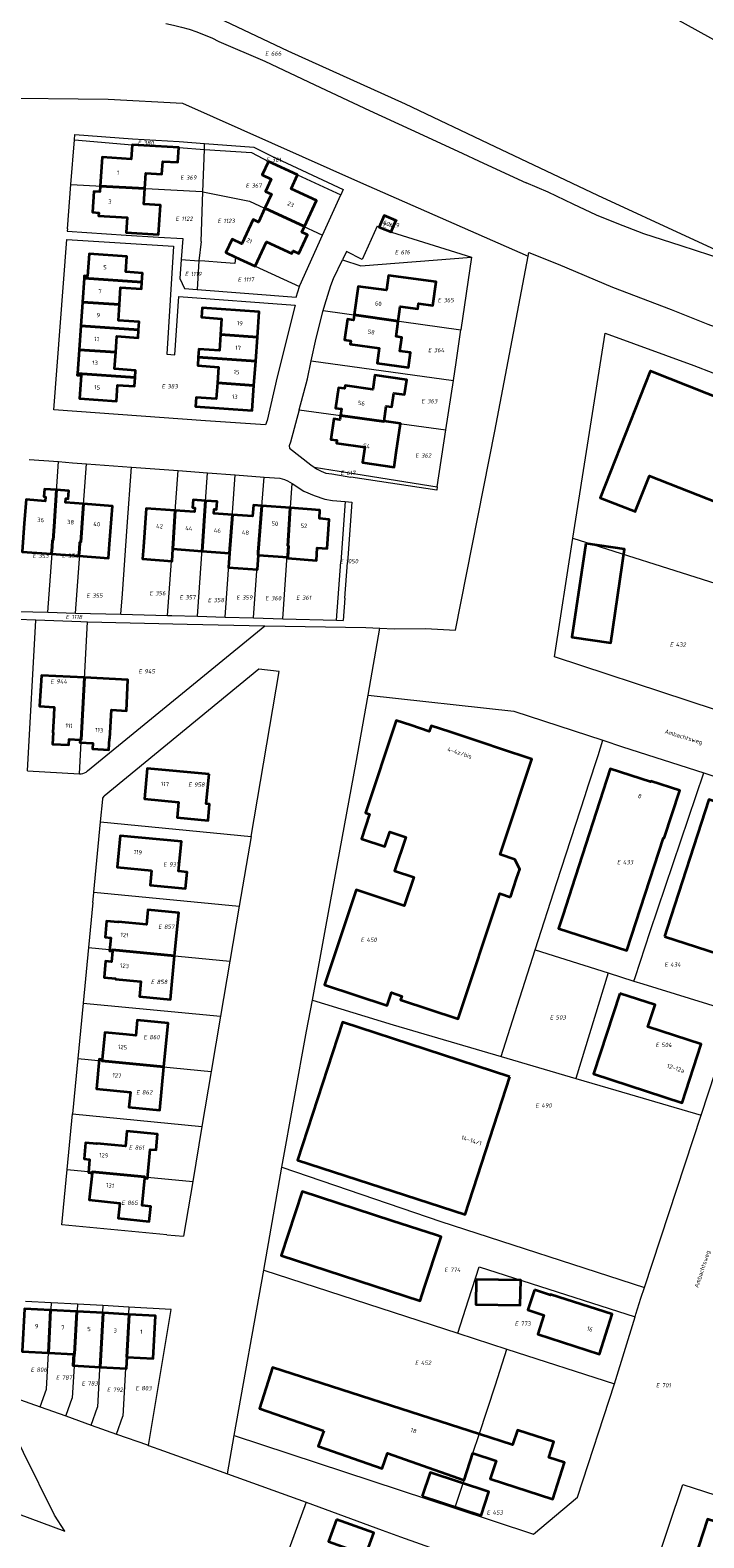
# Model space of a CAD drawing. Header units: metres. Extents: x 154139 to 157705, y 449770 to 453345.
# Tile 22 of 27: x 156654 to 156794, y 451800 to 452115. Entities that reach past the tile are written whole.
import ezdxf
from ezdxf.enums import TextEntityAlignment as Align
from ezdxf.lldxf.tags import DXFTag

# ---------------------------------------------------------------- set-up
doc = ezdxf.new("R2010")
doc.units = ezdxf.units.M
doc.layers.get('0').update_dxf_attribs({"linetype": 'CONTINUOUS'})
for name, color, linetype, lineweight in [('B-WE-KG-GRENS_PERCEEL-G', 150, 'KG-PERCEEL', 18), ('B-WE-KG-GRENS_PERCEEL-S', 150, 'CONTINUOUS', 25), ('B-WE-OG-BEBOUWING-G', 7, 'CONTINUOUS', 35), ('B-WE-OG-BEBOUWING_HUISNUMMER-T18', 10, 'CONTINUOUS', 18), ('B-WE-OG-BEBOUWING_STRAATNAAM-T18', 10, 'CONTINUOUS', 18)]:
    doc.layers.add(name, color=color, linetype=linetype, lineweight=lineweight)
doc.styles.add('NLCS-ISO', font='NLCS-ISO.ttf')
doc.styles.add('NLCS-ISO-M500-T18', font='NLCS-ISO.ttf', dxfattribs={"height": 0.9})
doc.styles.get("Standard").update_dxf_attribs({"font": 'NLCS-ISO.ttf'})
tags = doc.linetypes.add('KG-PERCEEL', pattern='A,5.5,-2,["P",Standard,S=1.8,R=0,X=-0.5,Y=-0.9],-2,5.5,-2,[5,NLCS.SHX,S=0.75,R=0,X=0,Y=0],-2', length=19).pattern_tags.tags
tags[6] = DXFTag(74, 10)

# ---------------------------------------------------------------- blocks, each defined once
blk = doc.blocks.new('SKG-PERCEELNUMMER-SO')
at = {"transparency": 33554687, "style": 'NLCS-ISO', "oblique": 10, "flags": 1}
for tag, p in [('GEMEENTECODE', (0, 2.55)), ('PERCEELGROOTTE', (0, -2.45))]:
    blk.add_attdef(tag, text='', height=1.8, dxfattribs=at).set_placement(p, align=Align.MIDDLE_CENTER)
at = {"transparency": 33554687, "style": 'NLCS-ISO', "oblique": 10}
blk.add_attdef('SECTIE', text='', height=1.8, dxfattribs=at).set_placement((-0.5, 0), align=Align.MIDDLE_RIGHT)
blk.add_attdef('PERCEELNUMMER', text='', height=1.8, dxfattribs=at).set_placement((0.5, 0), align=Align.MIDDLE_LEFT)

msp = doc.modelspace()

# ---------------------------------------------------------------- linework, layer by layer
at = {"layer": 'B-WE-KG-GRENS_PERCEEL-G', "transparency": 33554687, "flags": 128}
for points in [[(156703.851, 452164.083), (156713.701, 452158.614), (156760.126, 452132.965), (156808.209, 452106.344), (156833.432, 452092.127), (156844.134, 452086.504)], [(156577.744, 452132.811), (156592.376, 452131), (156612.01, 452128.877), (156654.251, 452124.361), (156686.166, 452120.679), (156707.355, 452110.671), (156731.778, 452099.561), (156750.505, 452090.657), (156771.96, 452080.532), (156791.164, 452071.624), (156801.034, 452067.081), (156821.206, 452062.584)], [(156681.852, 452116.343), (156683.5, 452116.008), (156685.132, 452115.604), (156686.746, 452115.133), (156688.339, 452114.596), (156689.909, 452113.993), (156691.452, 452113.325), (156692.966, 452112.593)], [(156692.966, 452112.593), (156702.528, 452108.487), (156712.958, 452103.583), (156724.357, 452098.224), (156733.005, 452094.204), (156742.806, 452089.717), (156748.134, 452087.184), (156757.059, 452083.088)], [(156536.022, 452104.445), (156568.854, 452103.287), (156604.202, 452102.241), (156606.488, 452102.091), (156613.165, 452101.738), (156620.579, 452101.474), (156644.802, 452100.862), (156669.827, 452100.584), (156685.378, 452099.737), (156722.486, 452083.197), (156757.464, 452067.759)], [(156662.072, 452082.723), (156662.796, 452092.061)], [(156662.796, 452092.061), (156662.886, 452093.213), (156674.907, 452092.28), (156684.665, 452091.69), (156689.966, 452091.288)], [(156662.796, 452092.061), (156674.832, 452091.032), (156684.59, 452090.442), (156689.926, 452090.086)], [(156689.926, 452090.086), (156689.966, 452091.288)], [(156689.966, 452091.288), (156700.247, 452090.509), (156703.824, 452088.706), (156718.874, 452081.681), (156718.384, 452080.605)], [(156689.63, 452081.246), (156689.926, 452090.086)], [(156689.926, 452090.086), (156699.723, 452089.433), (156703.295, 452087.573), (156709.35, 452084.747), (156718.384, 452080.605)], [(156661.354, 452073.479), (156662.072, 452082.723)], [(156662.072, 452082.723), (156689.48, 452081.276), (156689.63, 452081.246)], [(156818.592, 452059.883), (156815.924, 452060.884), (156801.332, 452066.073), (156789.421, 452069.969), (156781.611, 452072.434), (156776.056, 452074.575), (156771.748, 452076.378), (156766.888, 452078.677), (156761.617, 452081.167), (156757.059, 452083.088)], [(156689.282, 452070.82), (156689.63, 452081.246)], [(156689.63, 452081.246), (156699.343, 452079.289), (156714.572, 452072.191)], [(156714.572, 452072.191), (156716.303, 452076.033), (156718.384, 452080.605)], [(156726.303, 452073.922), (156727.369, 452076.441), (156730.05, 452075.307), (156728.988, 452072.799)], [(156661.354, 452073.479), (156661.317, 452072.974), (156673.574, 452072.197), (156680.337, 452071.788), (156685.408, 452071.481), (156685.082, 452067.084)], [(156709.785, 452061.471), (156709.841, 452061.693), (156714.572, 452072.191)], [(156725.992, 452074.053), (156722.834, 452067.128), (156719.584, 452068.795), (156718.734, 452067.017)], [(156725.992, 452074.053), (156726.303, 452073.922)], [(156728.988, 452072.799), (156728.937, 452072.678), (156726.257, 452073.811), (156726.303, 452073.922)], [(156728.988, 452072.799), (156745.667, 452067.603)], [(156689.282, 452070.82), (156688.774, 452066.81)], [(156685.082, 452067.084), (156684.825, 452063.163), (156685.77, 452061.063), (156688.401, 452060.81)], [(156685.082, 452067.084), (156688.774, 452066.81)], [(156688.774, 452066.81), (156688.401, 452060.81)], [(156696.422, 452067.592), (156696.267, 452066.254), (156693.399, 452066.467), (156690.034, 452066.717), (156688.774, 452066.81)], [(156696.422, 452067.592), (156699.86, 452065.987)], [(156699.86, 452065.987), (156700.522, 452065.678), (156709.785, 452061.471)], [(156714.727, 452056.439), (156715.037, 452057.618), (156716.301, 452061.699), (156716.866, 452063.109), (156718.734, 452067.017)], [(156718.734, 452067.017), (156722.59, 452065.766), (156745.667, 452067.603)], [(156726.52, 451990.138), (156729.495, 451990.014), (156736.021, 451990.093), (156742.319, 451989.745), (156750.537, 452031.275), (156757.464, 452067.759)], [(156745.667, 452067.603), (156743.441, 452052.426)], [(156757.464, 452067.759), (156757.584, 452068.543), (156763.706, 452066.088), (156775.091, 452061.317), (156787.312, 452056.655), (156794.942, 452053.623), (156799.674, 452051.836), (156803.915, 452050.297), (156807.384, 452048.86), (156811.871, 452047.21), (156818.037, 452044.521), (156831.198, 452038.658), (156839.021, 452034.998), (156847.559, 452031.329), (156866.174, 452023.023), (156874.591, 452019.118), (156892.138, 452011.3), (156909.803, 452003.242), (156914.469, 452001.172)], [(156688.401, 452060.81), (156709.091, 452059.266), (156709.785, 452061.471)], [(156712.222, 452045.929), (156713.218, 452050.702), (156714.727, 452056.439)], [(156714.727, 452056.439), (156743.441, 452052.426)], [(156741.869, 452041.84), (156742.443, 452045.623), (156743.441, 452052.426)], [(156766.817, 452008.919), (156773.514, 452051.692), (156792.036, 452044.944), (156803.936, 452040.388), (156808.196, 452038.655)], [(156709.714, 452035.704), (156711.441, 452042.183), (156712.222, 452045.929)], [(156712.222, 452045.929), (156741.869, 452041.84)], [(156740.306, 452031.522), (156741.869, 452041.84)], [(156709.714, 452035.704), (156707.922, 452028.98), (156707.615, 452028.174), (156707.673, 452027.692), (156712.102, 452024.222), (156712.828, 452023.745)], [(156709.714, 452035.704), (156740.306, 452031.522)], [(156738.507, 452019.652), (156740.306, 452031.522)], [(156653.349, 452025.354), (156659.454, 452024.901)], [(156657.236, 451993.463), (156658.601, 452011.35), (156659.454, 452024.901)], [(156659.454, 452024.901), (156662.437, 452024.687), (156665.356, 452024.468)], [(156663.013, 451993.314), (156665.356, 452024.468)], [(156665.356, 452024.468), (156674.748, 452023.762)], [(156672.496, 451993.068), (156672.834, 451997.332), (156673.785, 452011.4), (156674.748, 452023.762)], [(156674.748, 452023.762), (156684.426, 452023.035)], [(156682.212, 451992.817), (156684.426, 452023.035)], [(156684.426, 452023.035), (156690.545, 452022.575)], [(156688.493, 451992.636), (156690.545, 452022.575)], [(156690.545, 452022.575), (156696.364, 452022.137)], [(156694.232, 451992.468), (156696.364, 452022.137)], [(156696.364, 452022.137), (156702.391, 452021.684)], [(156700.158, 451992.295), (156701.17, 452005.998), (156702.391, 452021.684)], [(156702.391, 452021.684), (156705.671, 452021.438), (156706.648, 452021.176), (156707.293, 452020.865), (156708.21, 452020.352)], [(156712.828, 452023.745), (156713.329, 452023.416), (156714.281, 452022.901), (156715.245, 452022.533), (156716.541, 452022.366), (156720.457, 452021.695)], [(156712.828, 452023.745), (156719.802, 452022.614), (156738.507, 452019.652)], [(156738.507, 452019.652), (156738.399, 452018.942), (156720.457, 452021.695)], [(156706.26, 451992.116), (156707.367, 452008.347), (156708.21, 452020.352)], [(156708.21, 452020.352), (156710.695, 452018.744), (156712.795, 452017.808), (156715.034, 452017.094), (156716.644, 452016.823), (156719.265, 452016.562)], [(156719.265, 452016.562), (156718.391, 452004.01)], [(156719.265, 452016.562), (156720.714, 452016.469)], [(156720.714, 452016.469), (156719.782, 452003.876)], [(156826.425, 451989.983), (156825.375, 451986.755), (156818.73, 451965.822), (156762.948, 451984.201), (156766.817, 452008.919)], [(156766.817, 452008.919), (156826.425, 451989.983)], [(156717.501, 451991.788), (156717.854, 451996.469), (156718.391, 452004.01)], [(156719.229, 451996.403), (156719.782, 452003.876)], [(156719.229, 451996.403), (156718.885, 451991.754)], [(156651.027, 451993.624), (156657.236, 451993.463)], [(156657.236, 451993.463), (156663.013, 451993.314)], [(156663.013, 451993.314), (156672.496, 451993.068)], [(156650.912, 451992), (156654.741, 451991.866)], [(156653.022, 451960.34), (156654.74, 451991.841)], [(156654.74, 451991.841), (156654.741, 451991.866)], [(156654.741, 451991.866), (156664.166, 451991.536), (156665.536, 451991.5)], [(156663.838, 451959.753), (156665.533, 451991.447)], [(156665.533, 451991.447), (156665.536, 451991.5)], [(156665.536, 451991.5), (156686.356, 451990.958), (156702.525, 451990.655)], [(156665.545, 451960.341), (156702.509, 451990.642)], [(156672.496, 451993.068), (156682.212, 451992.817)], [(156682.212, 451992.817), (156683.1, 451992.794), (156688.493, 451992.636)], [(156688.493, 451992.636), (156694.232, 451992.468)], [(156694.232, 451992.468), (156700.158, 451992.295)], [(156700.158, 451992.295), (156706.26, 451992.116)], [(156702.509, 451990.642), (156702.525, 451990.655)], [(156702.525, 451990.655), (156723.612, 451990.26), (156726.52, 451990.138)], [(156706.26, 451992.116), (156717.501, 451991.788)], [(156717.501, 451991.788), (156718.885, 451991.754)], [(156724.063, 451976.196), (156726.52, 451990.138)], [(156699.659, 451946.688), (156705.501, 451981.137), (156701.309, 451981.576), (156669, 451955.098)], [(156712.447, 451912.535), (156715.341, 451928.155), (156721.516, 451961.742), (156724.063, 451976.196)], [(156724.063, 451976.196), (156754.454, 451972.832), (156773.02, 451966.748)], [(156758.963, 451922.998), (156763.482, 451937.062), (156769.351, 451955.205), (156769.985, 451957.269), (156772.079, 451963.605), (156773.02, 451966.748)], [(156773.02, 451966.748), (156777.172, 451965.387), (156794.093, 451959.942)], [(156653.022, 451960.34), (156663.838, 451959.753)], [(156663.838, 451959.753), (156664.208, 451959.759), (156664.573, 451959.823), (156664.923, 451959.943), (156665.25, 451960.118), (156665.545, 451960.341)], [(156779.522, 451916.496), (156779.784, 451917.253), (156782.933, 451926.815), (156794.093, 451959.942)], [(156794.093, 451959.942), (156804.454, 451956.521), (156814.404, 451953.423), (156812.33, 451946.472), (156811.25, 451943.008), (156808.362, 451933.839), (156802.156, 451914.936), (156802.482, 451914.847), (156801.091, 451910.628), (156800.839, 451910.706), (156800.435, 451909.472)], [(156668.271, 451949.697), (156668.728, 451954.426)], [(156668.728, 451954.426), (156668.766, 451954.669), (156668.858, 451954.897), (156669, 451955.098)], [(156666.87, 451935.03), (156668.271, 451949.697)], [(156668.271, 451949.697), (156699.659, 451946.688)], [(156699.659, 451946.688), (156697.17, 451932.12)], [(156666.647, 451932.915), (156666.838, 451934.906)], [(156666.838, 451934.906), (156666.85, 451935.032)], [(156666.87, 451935.03), (156666.85, 451935.032)], [(156666.87, 451935.03), (156697.17, 451932.12)], [(156666.647, 451932.915), (156665.74, 451923.469)], [(156697.17, 451932.12), (156695.239, 451920.642)], [(156665.74, 451923.469), (156664.626, 451911.874)], [(156665.74, 451923.469), (156695.239, 451920.642)], [(156751.832, 451900.767), (156754.69, 451909.699), (156758.963, 451922.998)], [(156758.963, 451922.998), (156774.144, 451918.197)], [(156695.239, 451920.642), (156693.301, 451909.162)], [(156774.144, 451918.197), (156767.432, 451896.195)], [(156774.144, 451918.197), (156779.522, 451916.496)], [(156779.522, 451916.496), (156781.413, 451915.897), (156797.815, 451910.84), (156797.664, 451910.378)], [(156664.626, 451911.874), (156663.52, 451900.35)], [(156664.626, 451911.874), (156693.301, 451909.162)], [(156706.106, 451877.669), (156711.246, 451906.052), (156712.447, 451912.535)], [(156712.447, 451912.535), (156729.316, 451907.366), (156751.832, 451900.767)], [(156693.301, 451909.162), (156691.358, 451897.65)], [(156793.558, 451888.539), (156799.552, 451906.769)], [(156663.52, 451900.35), (156662.408, 451888.772)], [(156663.52, 451900.35), (156691.358, 451897.65)], [(156751.832, 451900.767), (156767.432, 451896.195)], [(156691.358, 451897.65), (156689.418, 451886.158)], [(156767.432, 451896.195), (156775.779, 451893.749), (156793.558, 451888.539)], [(156661.296, 451877.195), (156662.408, 451888.772)], [(156662.408, 451888.772), (156689.418, 451886.158)], [(156781.717, 451852.527), (156793.558, 451888.539)], [(156689.418, 451886.158), (156687.483, 451874.692)], [(156682.062, 451863.546), (156660.182, 451865.592), (156661.296, 451877.195)], [(156661.296, 451877.195), (156687.483, 451874.692)], [(156702.358, 451856.135), (156706.106, 451877.669)], [(156706.106, 451877.669), (156739.226, 451866.304), (156781.717, 451852.527)], [(156687.483, 451874.692), (156685.546, 451863.219)], [(156682.062, 451863.546), (156685.546, 451863.219)], [(156696.153, 451821.62), (156702.358, 451856.135)], [(156702.358, 451856.135), (156742.789, 451843.017)], [(156742.789, 451843.017), (156744.995, 451849.961), (156747.25, 451856.835)], [(156747.25, 451856.835), (156779.772, 451846.434)], [(156781.001, 451850.293), (156781.717, 451852.527)], [(156657.986, 451849.337), (156652.584, 451849.63)], [(156657.986, 451849.337), (156657.423, 451838.911)], [(156663.437, 451849.04), (156657.986, 451849.337)], [(156663.437, 451849.04), (156662.746, 451836.22)], [(156668.769, 451848.75), (156663.437, 451849.04)], [(156668.769, 451848.75), (156667.628, 451827.593)], [(156674.171, 451848.457), (156668.769, 451848.75)], [(156674.171, 451848.457), (156673.48, 451835.641)], [(156682.972, 451847.978), (156674.171, 451848.457)], [(156779.772, 451846.434), (156779.932, 451846.958), (156781.001, 451850.293)], [(156678.235, 451819.598), (156682.972, 451847.978)], [(156775.481, 451832.41), (156779.772, 451846.434)], [(156742.789, 451843.017), (156753.034, 451839.693)], [(156742.167, 451806.463), (156744.116, 451812.327), (156745.932, 451817.942), (156747.267, 451821.849), (156750.643, 451832.238), (156753.034, 451839.693)], [(156753.034, 451839.693), (156775.481, 451832.41)], [(156656.996, 451831.32), (156657.423, 451838.911)], [(156662.746, 451836.22), (156662.324, 451829.44)], [(156673.48, 451835.641), (156672.913, 451825.701)], [(156642.424, 451808.58), (156648.633, 451806.186), (156660.809, 451801.696), (156658.618, 451805.043), (156645.621, 451831.193), (156647.894, 451830.385)], [(156655.691, 451827.613), (156656.996, 451831.32)], [(156742.167, 451806.463), (156758.574, 451801.058), (156767.793, 451808.779), (156775.481, 451832.41)], [(156650.402, 451829.493), (156655.691, 451827.613)], [(156655.691, 451827.613), (156661.002, 451825.725)], [(156661.002, 451825.725), (156661.057, 451825.88), (156662.324, 451829.44)], [(156666.305, 451823.839), (156667.628, 451827.593)], [(156661.002, 451825.725), (156666.305, 451823.839)], [(156666.305, 451823.839), (156671.592, 451821.96)], [(156671.592, 451821.96), (156672.913, 451825.701)], [(156671.592, 451821.96), (156671.603, 451821.956)], [(156671.603, 451821.956), (156678.027, 451819.672)], [(156694.724, 451813.667), (156696.153, 451821.62)], [(156696.153, 451821.62), (156742.167, 451806.463)], [(156678.027, 451819.672), (156678.235, 451819.598)], [(156678.235, 451819.598), (156681.407, 451818.47), (156694.724, 451813.667)], [(156694.724, 451813.667), (156711.122, 451807.752)], [(156776.702, 451784.185), (156783.892, 451794.043), (156789.735, 451811.435), (156834.745, 451796.899)], [(156711.122, 451807.752), (156703.213, 451786.113), (156725.281, 451778.575)], [(156711.122, 451807.752), (156727.019, 451801.904), (156730.863, 451800.53)], [(156730.863, 451800.53), (156772.814, 451785.534), (156776.702, 451784.185)]]:
    msp.add_lwpolyline(points, dxfattribs=at)
msp.add_lwpolyline([(156708.874, 452057.534), (156705.124, 452042.64), (156703.041, 452033.48), (156702.641, 452032.605), (156690.146, 452033.445), (156658.523, 452035.745), (156661.191, 452071.277), (156683.512, 452069.851), (156682.077, 452047.31), (156683.773, 452047.212), (156684.57, 452059.34)], close=True, dxfattribs=at)
at = {"layer": 'B-WE-OG-BEBOUWING-G', "transparency": 33554687, "flags": 128}
for points in [[(156668.208, 452082.399), (156677.523, 452081.907), (156677.716, 452085.1), (156681.058, 452084.898), (156681.22, 452087.575), (156684.405, 452087.382), (156684.59, 452090.442), (156674.832, 452091.032), (156674.652, 452088.053), (156668.572, 452088.42)], [(156702.543, 452077.798), (156710.775, 452073.961), (156713.312, 452079.396), (156708.008, 452081.871), (156709.35, 452084.747), (156703.295, 452087.573), (156701.974, 452084.743), (156703.845, 452083.87), (156702.638, 452081.285), (156703.897, 452080.698)], [(156680.333, 452072.289), (156680.367, 452072.287), (156680.737, 452078.407), (156677.324, 452078.613), (156677.523, 452081.907), (156668.208, 452082.399), (156668.137, 452081.221), (156666.839, 452081.299), (156666.575, 452076.946), (156667.873, 452076.867), (156667.833, 452076.198), (156673.794, 452075.837), (156673.604, 452072.696)], [(156696.379, 452067.611), (156700.522, 452065.678), (156702.908, 452070.788), (156708.152, 452068.34), (156708.416, 452068.905), (156709.595, 452068.355), (156711.42, 452072.266), (156710.241, 452072.816), (156710.775, 452073.961), (156702.543, 452077.798), (156701.194, 452074.908), (156700.093, 452075.422), (156697.736, 452070.373), (156695.729, 452071.309), (156694.428, 452068.522)], [(156728.873, 452072.835), (156729.893, 452075.243), (156727.435, 452076.283), (156726.414, 452073.875)], [(156664.832, 452063.179), (156676.881, 452062.336), (156677.017, 452064.276), (156673.514, 452064.521), (156673.74, 452067.752), (156665.872, 452068.303), (156665.544, 452063.622), (156664.866, 452063.669)], [(156672.204, 452057.668), (156672.455, 452061.256), (156676.784, 452060.953), (156676.881, 452062.336), (156664.832, 452063.179), (156664.484, 452058.208)], [(156721.191, 452055.536), (156730.382, 452054.251), (156730.8, 452057.282), (156734.473, 452056.791), (156734.62, 452057.89), (156737.589, 452057.494), (156738.251, 452062.443), (156728.331, 452063.768), (156727.92, 452060.69), (156722.01, 452061.479)], [(156664.136, 452053.236), (156676.207, 452052.392), (156676.325, 452054.079), (156671.975, 452054.383), (156672.204, 452057.668), (156664.484, 452058.208)], [(156693.284, 452051.447), (156700.985, 452050.895), (156701.361, 452056.139), (156689.461, 452056.992), (156689.32, 452055.024), (156693.519, 452054.723)], [(156663.788, 452048.265), (156671.445, 452047.729), (156671.678, 452051.063), (156676.092, 452050.754), (156676.207, 452052.392), (156664.136, 452053.236)], [(156730.382, 452054.251), (156721.191, 452055.536), (156721.042, 452054.455), (156719.754, 452054.633), (156719.157, 452050.304), (156720.445, 452050.126), (156720.352, 452049.452), (156726.403, 452048.618), (156725.967, 452045.454), (156732.524, 452044.55), (156732.953, 452047.659), (156730.717, 452047.967), (156731.113, 452050.842), (156729.935, 452051.005)], [(156688.653, 452046.709), (156700.623, 452045.851), (156700.985, 452050.895), (156693.284, 452051.447), (156693.042, 452048.07), (156688.773, 452048.376)], [(156663.441, 452043.294), (156675.456, 452042.453), (156675.561, 452043.957), (156671.203, 452044.262), (156671.445, 452047.729), (156663.788, 452048.265)], [(156692.644, 452041.353), (156700.262, 452040.807), (156700.623, 452045.851), (156688.653, 452046.709), (156688.528, 452044.959), (156692.88, 452044.647)], [(156813.663, 452021.469), (156817.528, 452019.941), (156818.217, 452021.683), (156824.58, 452019.168), (156827.354, 452026.186), (156821.109, 452028.655), (156821.313, 452029.171), (156817.306, 452030.755), (156816.855, 452029.614), (156806.271, 452033.797), (156806.526, 452034.441), (156782.966, 452043.754), (156782.937, 452043.765), (156772.509, 452017.386), (156779.837, 452014.49), (156779.884, 452014.609), (156782.784, 452021.946), (156799.04, 452015.52), (156803.467, 452026.72), (156814.08, 452022.525)], [(156675.456, 452042.453), (156663.441, 452043.294), (156663.415, 452042.926), (156664.217, 452042.869), (156663.881, 452038.067), (156663.92, 452038.064), (156671.562, 452037.529), (156671.797, 452040.899), (156675.33, 452040.652)], [(156700.262, 452040.807), (156692.644, 452041.353), (156692.404, 452038.003), (156688.205, 452038.303), (156688.07, 452036.41), (156699.886, 452035.563)], [(156718.344, 452034.524), (156727.385, 452033.288), (156727.396, 452033.364), (156727.856, 452036.485), (156729.045, 452036.31), (156729.475, 452039.23), (156731.683, 452038.905), (156732.134, 452041.964), (156725.496, 452042.942), (156725.053, 452039.934), (156719.267, 452040.786), (156719.171, 452040.136), (156717.909, 452040.322), (156717.287, 452036.1), (156718.549, 452035.914)], [(156729.943, 452026.816), (156730.833, 452032.858), (156727.396, 452033.364), (156727.385, 452033.288), (156718.344, 452034.524), (156718.213, 452033.633), (156716.951, 452033.819), (156716.323, 452029.559), (156717.585, 452029.373), (156717.496, 452028.771), (156723.404, 452027.9), (156722.939, 452024.744), (156729.495, 452023.778)], [(156659.082, 452018.999), (156656.546, 452019.188), (156656.428, 452017.608), (156656.807, 452017.579), (156656.739, 452016.675), (156652.707, 452016.975), (156652.332, 452012.074), (156651.908, 452006.084), (156658.045, 452005.638), (156658.143, 452007.09), (156658.241, 452008.542), (156658.314, 452008.537), (156658.386, 452008.531), (156658.601, 452011.35)], [(156663.755, 452005.223), (156663.863, 452006.669), (156663.97, 452008.115), (156664.125, 452008.103), (156664.726, 452016.084), (156660.932, 452016.367), (156660.995, 452017.206), (156661.5, 452017.169), (156661.623, 452018.809), (156659.082, 452018.999), (156658.601, 452011.35), (156658.386, 452008.531), (156658.314, 452008.537), (156658.241, 452008.542), (156658.143, 452007.09), (156658.045, 452005.638)], [(156663.755, 452005.223), (156669.908, 452004.765), (156670.123, 452007.657), (156670.718, 452015.638), (156664.726, 452016.084), (156664.125, 452008.103), (156663.97, 452008.115), (156663.863, 452006.669)], [(156689.425, 452006.234), (156690.144, 452016.729), (156687.573, 452016.915), (156687.458, 452015.324), (156687.929, 452015.29), (156687.865, 452014.408), (156683.815, 452014.701), (156683.36, 452006.674)], [(156689.425, 452006.234), (156695.194, 452005.817), (156695.765, 452013.805), (156691.919, 452014.084), (156691.983, 452014.968), (156692.47, 452014.932), (156692.588, 452016.552), (156690.144, 452016.729)], [(156701.193, 452005.381), (156701.125, 452005.386), (156701.17, 452005.998), (156701.923, 452015.67), (156700.141, 452015.799), (156699.974, 452013.5), (156695.765, 452013.805), (156695.194, 452005.817), (156694.982, 452002.823), (156700.976, 452002.389)], [(156701.193, 452005.381), (156707.317, 452004.937), (156707.491, 452007.327), (156707.298, 452007.34), (156707.367, 452008.347), (156707.851, 452015.24), (156701.923, 452015.67), (156701.17, 452005.998), (156701.125, 452005.386)], [(156707.317, 452004.937), (156707.302, 452004.729), (156713.279, 452004.296), (156713.467, 452006.894), (156715.517, 452006.746), (156715.96, 452012.861), (156713.91, 452013.01), (156714.039, 452014.791), (156707.851, 452015.24), (156707.367, 452008.347), (156707.298, 452007.34), (156707.491, 452007.327)], [(156683.36, 452006.674), (156683.815, 452014.701), (156677.787, 452015.138), (156677.206, 452007.12), (156677.024, 452004.607), (156683.178, 452004.161)], [(156769.467, 452007.844), (156766.594, 451988.281), (156774.699, 451987.091), (156777.572, 452006.654)], [(156664.913, 451979.85), (156655.93, 451980.297), (156655.527, 451973.872), (156658.59, 451973.68), (156658.517, 451971.941), (156658.322, 451968.369), (156658.375, 451968.365), (156658.25, 451965.97), (156661.652, 451965.798), (156661.713, 451966.997), (156663.985, 451966.876), (156664.218, 451966.864)], [(156664.913, 451979.85), (156664.218, 451966.864), (156663.985, 451966.876), (156663.949, 451966.284), (156666.662, 451966.132), (156666.602, 451964.938), (156669.999, 451964.747), (156670.134, 451967.154), (156670.2, 451967.15), (156670.533, 451973.082), (156673.658, 451972.927), (156673.98, 451979.399)], [(156753.793, 451934.035), (156755.069, 451937.886), (156755.73, 451939.879), (156754.699, 451941.888), (156751.655, 451942.897), (156752.353, 451945.002), (156758.255, 451962.807), (156751.524, 451965.038), (156748.222, 451966.133), (156741.14, 451968.48), (156737.233, 451969.775), (156736.846, 451968.606), (156732.991, 451969.884), (156729.953, 451970.891), (156723.565, 451951.62), (156724.375, 451951.351), (156722.665, 451946.195), (156727.592, 451944.562), (156728.611, 451947.636), (156731.944, 451946.531), (156729.605, 451939.474), (156733.61, 451938.146), (156731.634, 451932.184), (156721.56, 451935.523), (156715, 451915.733), (156728.051, 451911.407), (156728.942, 451914.095), (156731.129, 451913.37), (156730.865, 451912.575), (156742.847, 451908.603), (156751.526, 451934.784)], [(156690.894, 451959.7), (156677.979, 451960.882), (156677.396, 451954.508), (156684.521, 451953.856), (156684.224, 451950.615), (156690.676, 451950.025), (156690.987, 451953.427), (156690.325, 451953.487)], [(156766.58, 451936.044), (156764.754, 451930.42), (156763.806, 451927.499), (156778.073, 451922.855), (156785.682, 451946.396), (156785.876, 451946.337), (156789.107, 451956.268), (156783.062, 451958.234), (156783, 451958.044), (156774.607, 451960.769)], [(156785.933, 451925.799), (156799.255, 451921.47), (156801, 451926.84), (156802.864, 451932.573), (156804.472, 451937.562), (156808.495, 451950.043), (156795.141, 451954.399), (156786.476, 451927.513)], [(156678.886, 451939.6), (156678.594, 451936.53), (156686.008, 451935.843), (156686.324, 451939.258), (156684.522, 451939.425), (156685.137, 451945.625), (156672.356, 451946.837), (156671.733, 451940.292)], [(156683.706, 451921.747), (156684.564, 451930.751), (156678.136, 451931.358), (156677.833, 451928.272), (156671.926, 451928.836), (156671.914, 451928.784), (156669.533, 451929.008), (156669.196, 451925.625), (156670.39, 451925.506), (156670.119, 451922.774), (156670.744, 451922.712), (156670.773, 451922.987)], [(156683.706, 451921.747), (156670.773, 451922.987), (156670.744, 451922.712), (156670.51, 451920.509), (156669.322, 451920.617), (156668.99, 451917.245), (156671.366, 451917.014), (156671.357, 451916.921), (156676.692, 451916.402), (156676.391, 451913.307), (156682.841, 451912.68)], [(156776.586, 451913.907), (156771.113, 451897.135), (156789.586, 451891.109), (156793.566, 451903.311), (156782.452, 451906.943), (156783.94, 451911.501)], [(156668.575, 451900.105), (156668.551, 451899.862), (156681.476, 451898.608), (156682.346, 451907.7), (156675.902, 451908.307), (156675.605, 451905.148), (156673.68, 451905.329), (156669.119, 451905.757)], [(156753.645, 451896.527), (156718.729, 451907.887), (156709.38, 451879.139), (156744.3, 451867.789), (156752.86, 451894.114)], [(156668.575, 451900.105), (156667.99, 451900.164), (156667.392, 451893.984), (156674.476, 451893.274), (156674.168, 451890.199), (156680.609, 451889.553), (156681.476, 451898.608), (156668.551, 451899.862)], [(156677.467, 451875.336), (156678.065, 451875.28), (156678.634, 451881.374), (156679.829, 451881.262), (156680.138, 451884.569), (156673.733, 451885.156), (156673.446, 451882.028), (156667.503, 451882.583), (156667.484, 451882.536), (156665.095, 451882.758), (156664.846, 451879.393), (156665.974, 451879.264), (156665.713, 451876.526), (156666.509, 451876.436), (156666.539, 451876.694), (156677.496, 451875.647)], [(156677.467, 451875.336), (156677.496, 451875.647), (156666.539, 451876.694), (156666.509, 451876.436), (156665.872, 451870.842), (156672.31, 451870.108), (156671.96, 451867.038), (156678.4, 451866.304), (156678.76, 451869.464), (156676.938, 451869.671)], [(156735.877, 451852.597), (156739.026, 451862.3), (156739.301, 451863.147), (156738.336, 451863.46), (156729.027, 451866.482), (156710.296, 451872.57), (156705.954, 451859.207), (156734.965, 451849.788)], [(156746.643, 451854.21), (156746.564, 451848.994), (156755.833, 451848.854), (156755.912, 451854.07)], [(156758.769, 451852.037), (156757.43, 451847.85), (156760.761, 451846.784), (156759.48, 451842.778), (156772.357, 451838.659), (156775.013, 451846.959), (156762.135, 451851.078), (156762.1, 451850.971)], [(156657.37, 451838.921), (156657.851, 451847.808), (156652.388, 451848.102), (156651.907, 451839.216)], [(156662.627, 451838.638), (156662.833, 451838.626), (156663.314, 451847.513), (156657.851, 451847.808), (156657.37, 451838.921)], [(156668.166, 451835.938), (156668.777, 451847.219), (156663.314, 451847.513), (156662.833, 451838.626), (156662.627, 451838.638), (156662.498, 451836.243)], [(156673.814, 451838.027), (156673.758, 451838.03), (156674.24, 451846.924), (156668.777, 451847.219), (156668.166, 451835.938), (156673.685, 451835.64)], [(156673.814, 451838.027), (156679.221, 451837.735), (156679.701, 451846.63), (156674.24, 451846.924), (156673.758, 451838.03)], [(156714.814, 451822.599), (156713.686, 451819.411), (156726.994, 451814.759), (156728.104, 451817.94), (156744.116, 451812.327), (156745.932, 451817.942), (156750.772, 451816.376), (156749.551, 451812.601), (156762.616, 451808.375), (156765.08, 451815.993), (156761.797, 451817.055), (156762.848, 451820.302), (156755.237, 451822.764), (156754.235, 451819.668), (156747.288, 451821.913), (156704.157, 451835.847), (156701.398, 451827.302)], [(156735.364, 451808.982), (156747.645, 451804.94), (156749.274, 451809.89), (156736.993, 451813.931)], [(156717.475, 451804.136), (156715.823, 451799.528), (156723.584, 451796.743), (156725.238, 451801.352)], [(156833.197, 451792.171), (156827.454, 451794.017), (156815.782, 451797.793), (156811.15, 451783.064), (156797.912, 451787.298), (156802.543, 451801.774), (156794.888, 451804.223), (156791.162, 451792.613), (156789.158, 451793.245), (156787.807, 451789.083), (156785.305, 451781.375), (156779.578, 451783.21), (156774.208, 451766.466), (156814.448, 451753.56), (156834.458, 451747.127), (156847.464, 451787.584)]]:
    msp.add_lwpolyline(points, close=True, dxfattribs=at)

# ---------------------------------------------------------------- block references
at = {"layer": 'B-WE-KG-GRENS_PERCEEL-S', "transparency": 33554687, "xscale": 0.5, "yscale": 0.5, "zscale": 0.5}
for p, values in [((156703.568, 452110.091), {'PERCEELNUMMER': '666', 'SECTIE': 'E'}), ((156676.975, 452091.415), {'PERCEELNUMMER': '380', 'SECTIE': 'E'}), ((156703.725, 452087.895), {'PERCEELNUMMER': '381', 'SECTIE': 'E'}), ((156685.862, 452084.197), {'PERCEELNUMMER': '369', 'SECTIE': 'E'}), ((156699.503, 452082.527), {'PERCEELNUMMER': '367', 'SECTIE': 'E'}), ((156684.874, 452075.611), {'PERCEELNUMMER': '1122', 'SECTIE': 'E'}), ((156693.635, 452075.154), {'PERCEELNUMMER': '1123', 'SECTIE': 'E'}), ((156728.135, 452074.255), {'PERCEELNUMMER': '429', 'SECTIE': 'E'}), ((156730.626, 452068.618), {'PERCEELNUMMER': '616', 'SECTIE': 'E'}), ((156686.826, 452064.076), {'PERCEELNUMMER': '1119', 'SECTIE': 'E'}), ((156697.842, 452062.905), {'PERCEELNUMMER': '1117', 'SECTIE': 'E'}), ((156739.56, 452058.619), {'PERCEELNUMMER': '365', 'SECTIE': 'E'}), ((156737.551, 452048.188), {'PERCEELNUMMER': '364', 'SECTIE': 'E'}), ((156681.968, 452040.628), {'PERCEELNUMMER': '383', 'SECTIE': 'E'}), ((156736.157, 452037.53), {'PERCEELNUMMER': '363', 'SECTIE': 'E'}), ((156734.891, 452026.19), {'PERCEELNUMMER': '362', 'SECTIE': 'E'}), ((156719.272, 452022.544), {'PERCEELNUMMER': '617', 'SECTIE': 'E'}), ((156655.042, 452005.223), {'PERCEELNUMMER': '353', 'SECTIE': 'E'}), ((156661.176, 452005.223), {'PERCEELNUMMER': '354', 'SECTIE': 'E'}), ((156719.154, 452004.122), {'PERCEELNUMMER': '1050', 'SECTIE': 'E'}), ((156666.298, 451996.958), {'PERCEELNUMMER': '355', 'SECTIE': 'E'}), ((156679.424, 451997.45), {'PERCEELNUMMER': '356', 'SECTIE': 'E'}), ((156685.711, 451996.6), {'PERCEELNUMMER': '357', 'SECTIE': 'E'}), ((156691.609, 451996.016), {'PERCEELNUMMER': '358', 'SECTIE': 'E'}), ((156697.554, 451996.541), {'PERCEELNUMMER': '359', 'SECTIE': 'E'}), ((156703.596, 451996.407), {'PERCEELNUMMER': '360', 'SECTIE': 'E'}), ((156710.041, 451996.506), {'PERCEELNUMMER': '361', 'SECTIE': 'E'}), ((156661.951, 451992.477), {'PERCEELNUMMER': '1118', 'SECTIE': 'E'}), ((156788, 451986.713), {'PERCEELNUMMER': '432', 'SECTIE': 'E'}), ((156677.16, 451981.153), {'PERCEELNUMMER': '945', 'SECTIE': 'E'}), ((156658.789, 451979.028), {'PERCEELNUMMER': '944', 'SECTIE': 'E'}), ((156687.519, 451957.496), {'PERCEELNUMMER': '958', 'SECTIE': 'E'}), ((156682.314, 451940.82), {'PERCEELNUMMER': '937', 'SECTIE': 'E'}), ((156776.976, 451941.314), {'PERCEELNUMMER': '433', 'SECTIE': 'E'}), ((156681.258, 451927.841), {'PERCEELNUMMER': '857', 'SECTIE': 'E'}), ((156723.496, 451925.113), {'PERCEELNUMMER': '450', 'SECTIE': 'E'}), ((156786.857, 451919.945), {'PERCEELNUMMER': '434', 'SECTIE': 'E'}), ((156679.727, 451916.319), {'PERCEELNUMMER': '858', 'SECTIE': 'E'}), ((156762.96, 451908.915), {'PERCEELNUMMER': '503', 'SECTIE': 'E'}), ((156678.198, 451904.799), {'PERCEELNUMMER': '860', 'SECTIE': 'E'}), ((156785.018, 451903.171), {'PERCEELNUMMER': '504', 'SECTIE': 'E'}), ((156676.669, 451893.279), {'PERCEELNUMMER': '862', 'SECTIE': 'E'}), ((156759.972, 451890.533), {'PERCEELNUMMER': '490', 'SECTIE': 'E'}), ((156675.139, 451881.76), {'PERCEELNUMMER': '861', 'SECTIE': 'E'}), ((156673.598, 451870.233), {'PERCEELNUMMER': '865', 'SECTIE': 'E'}), ((156740.946, 451856.235), {'PERCEELNUMMER': '774', 'SECTIE': 'E'}), ((156755.645, 451844.995), {'PERCEELNUMMER': '773', 'SECTIE': 'E'}), ((156734.831, 451836.826), {'PERCEELNUMMER': '452', 'SECTIE': 'E'}), ((156654.652, 451835.385), {'PERCEELNUMMER': '806', 'SECTIE': 'E'}), ((156659.931, 451833.769), {'PERCEELNUMMER': '787', 'SECTIE': 'E'}), ((156665.285, 451832.529), {'PERCEELNUMMER': '783', 'SECTIE': 'E'}), ((156670.564, 451831.214), {'PERCEELNUMMER': '792', 'SECTIE': 'E'}), ((156676.519, 451831.527), {'PERCEELNUMMER': '803', 'SECTIE': 'E'}), ((156785.106, 451832.129), {'PERCEELNUMMER': '701', 'SECTIE': 'E'}), ((156749.788, 451805.6), {'PERCEELNUMMER': '453', 'SECTIE': 'E'})]:
    msp.add_blockref('SKG-PERCEELNUMMER-SO', p, dxfattribs=at).add_auto_attribs(values)

# ---------------------------------------------------------------- texts
at = {"layer": 'B-WE-OG-BEBOUWING_HUISNUMMER-T18', "transparency": 33554687, "style": 'NLCS-ISO-M500-T18'}
for s, rotation, p in [('1', 356.5, (156671.884, 452085.212)), ('3', 356.5, (156670.217, 452079.174)), ('23', 335, (156707.928, 452078.598)), ('60t', 337.1, (156728.154, 452074.559)), ('21', 335, (156699.304, 452071.018)), ('5', 356, (156669.182, 452065.473)), ('7', 356, (156668.149, 452060.449)), ('60', 352, (156726.198, 452057.879)), ('9', 356, (156667.801, 452055.478)), ('19', 355.9, (156697.323, 452053.793)), ('11', 356, (156667.453, 452050.506)), ('58', 352.2, (156724.724, 452051.946)), ('17', 355.9, (156696.954, 452048.649)), ('13', 356, (156667.106, 452045.535)), ('15', 355.9, (156696.634, 452043.602)), ('15', 356, (156667.553, 452040.408)), ('13', 355.9, (156696.265, 452038.458)), ('56', 352.2, (156722.691, 452037.1)), ('54', 351.6, (156723.773, 452028.159)), ('36', 355.7, (156655.755, 452012.737)), ('38', 355.7, (156662.009, 452012.276)), ('40', 355.7, (156667.473, 452011.868)), ('50', 355.9, (156704.629, 452011.965)), ('42', 355.9, (156680.575, 452011.427)), ('44', 355.9, (156686.676, 452010.985)), ('46', 355.9, (156692.624, 452010.524)), ('48', 355.9, (156698.494, 452010.098)), ('111', 357.1, (156661.702, 451969.801)), ('113', 356.8, (156667.975, 451968.867)), ('4-4z/bis', 341.7, (156743.196, 451964.111)), ('117', 354.8, (156681.697, 451957.611)), ('8', 342, (156780.745, 451955.096)), ('119', 354.6, (156676.046, 451943.387)), ('121', 354.3, (156673.264, 451926.104)), ('123', 354.4, (156673.25, 451919.684)), ('125', 354.5, (156672.845, 451902.72)), ('12-12a', 341.9, (156788.249, 451898.296)), ('127', 354.5, (156671.682, 451896.785)), ('14-14/1', 342, (156745.644, 451883.24)), ('129', 355.8, (156668.911, 451880.117)), ('131', 353.5, (156670.239, 451873.841)), ('9', 356.9, (156654.93, 451844.46)), ('7', 356.9, (156660.393, 451844.166)), ('5', 356.9, (156665.856, 451843.871)), ('3', 356.9, (156671.319, 451843.577)), ('1', 356.9, (156676.782, 451843.282)), ('16', 342.3, (156770.351, 451843.875)), ('18', 342.1, (156733.567, 451822.667))]:
    msp.add_text(s, height=0.9, rotation=rotation, dxfattribs=at).set_placement(p, align=Align.MIDDLE)
msp.add_text('52', height=0.9, dxfattribs=at).set_placement((156710.696, 452011.524), align=Align.MIDDLE)
at = {"layer": 'B-WE-OG-BEBOUWING_STRAATNAAM-T18', "transparency": 33554687, "style": 'NLCS-ISO-M500-T18'}
for rotation, p in [(343, (156789.889, 451967.342)), (72, (156793.907, 451856.346))]:
    msp.add_text('Ambachtsweg', height=0.9, rotation=rotation, dxfattribs=at).set_placement(p, align=Align.MIDDLE)

doc.saveas('drawing.dxf')
